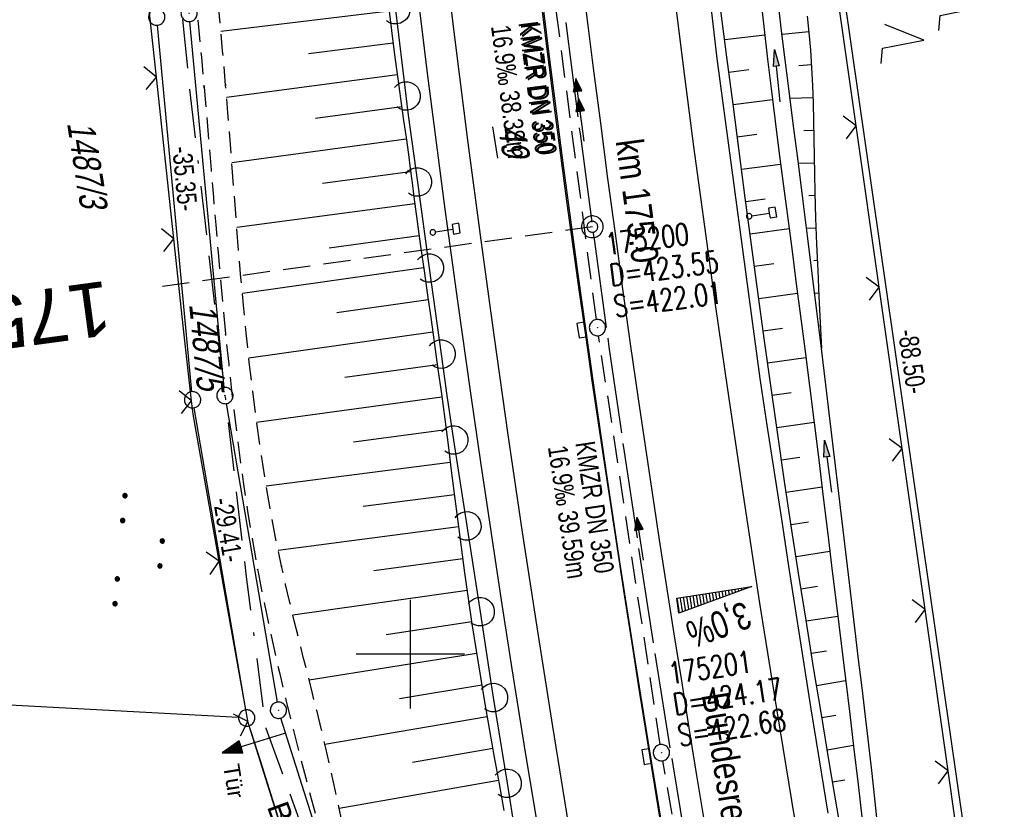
# Model space of a CAD drawing. Extents: x 508367 to 508796, y 450874 to 451832.
# Tile 17 of 37: x 508464 to 508555, y 451386 to 451458. Entities that reach past the tile are written whole.
import ezdxf
from ezdxf.enums import TextEntityAlignment as Align

# ---------------------------------------------------------------- set-up
doc = ezdxf.new("R2010")
doc.units = 0
doc.header["$LTSCALE"] = 10
doc.header["$MEASUREMENT"] = 0
for name, pattern in [('ACAD_ISO16W100', [73, 15, -6.5, 15, -6.5, 15, -7, 1, -7]), ('ACHSE', [5.5, 4, -0.5, 0.5, -0.5]), ('AUSGEZOGEN', [0]), ('LT00', [0]), ('LT11', [0.3, 0.2, -0.1]), ('LT17', [0.15, 0.1, -0.05]), ('STRICHLINIE2', [0.375, 0.25, -0.125])]:
    doc.linetypes.add(name, pattern=pattern)
doc.layers.get('0').update_dxf_attribs({"linetype": 'LT00'})
for name, color, linetype in [('--EK_FBR', 250, 'LT00'), ('--EK_Halt-Pfeil', 4, 'LT00'), ('--EK_Haltung', 7, 'STRICHLINIE2'), ('--EK_Haltung-Text', 140, 'LT00'), ('--EK_Schacht-Text', 5, 'LT00'), ('--EK_ST-93-1', 30, 'LT17'), ('--EL_DFK_AB_L', 21, 'LT00'), ('--EL_DFK_AB_P', 7, 'LT00'), ('--EL_Halt-Pfeil', 4, 'LT00'), ('--EL_Haltung', 182, 'STRICHLINIE2'), ('--EL_Haltung-Text', 182, 'LT00'), ('-AX-093', 35, 'ACHSE'), ('-QUE-40O', 11, 'Continuous'), ('-ST-93-1', 250, 'LT00'), ('-ST-93-5', 250, 'LT00'), ('ABSTAND', 8, 'LT00'), ('BAB-KABEL', 220, 'ACAD_ISO16W100'), ('BAB-KABEL_TEXT', 221, 'Continuous'), ('BRD', 255, 'Continuous'), ('DFK_AB_FLNR', 7, 'Continuous'), ('DFK_AB_L', 21, 'LT00'), ('DFK_AB_P', 7, 'LT00'), ('DFK_FLUR_NR', 250, 'LT00'), ('DFK_GZPKT', 250, 'LT00'), ('DFK_KATASTER', 250, 'LT00'), ('DFK_NUTZUNG', 250, 'LT00'), ('PFEIL', 140, 'AUSGEZOGEN'), ('TOR_TEXT_B', 11, 'Continuous'), ('V121_AFBR_BAB', 250, 'LT00'), ('V121_BOESCH', 250, 'LT00'), ('V121_BOSCHUNG', 250, 'LT00'), ('V121_FELDWEG', 250, 'LT11'), ('V121_GRABEN', 250, 'LT00'), ('V121_H_BORD', 8, 'LT00'), ('V121_KA_PRUF', 182, 'LT00'), ('V121_LAERM', 11, 'LT00'), ('V121_LD_MARK', 250, 'LT00'), ('V121_RASTER', 250, 'LT00'), ('V121_SCHILD_K', 1, 'LT00'), ('V121_SINKK', 182, 'LT00'), ('V121_TOR', 10, 'LT00'), ('V121_ZAUN', 40, 'LT00')]:
    doc.layers.add(name, color=color, linetype=linetype)
doc.styles.add('Arial Fett', font='txt', dxfattribs={"width": 0.8})
doc.styles.add('Beschrift', font='ARIAL.TTF')
doc.styles.add('Haltungsbeschriftung', font='ARIAL.TTF', dxfattribs={"width": 0.75})
doc.styles.add('schachtbeschriftung', font='romans.shx', dxfattribs={"width": 0.75, "height": 2})
doc.styles.get("Standard").update_dxf_attribs({"font": 'ARIAL.TTF'})

# ---------------------------------------------------------------- blocks, each defined once
blk = doc.blocks.new('SYMB7010')
at = {"color": 0, "linetype": 'ByBlock'}
for points in [[(-0.031408, 0.499213), (-0.093728, 0.49134), (-0.15457, 0.475719), (-0.212975, 0.452595), (-0.268021, 0.422333), (-0.31884, 0.385411), (-0.36463, 0.342411), (-0.40467, 0.29401), (-0.438329, 0.240973), (-0.465074, 0.184136), (-0.484486, 0.124395), (-0.496256, 0.062692), (-0.5002, 0)], [(-0.5002, 0), (-0.496256, -0.062692), (-0.484486, -0.124395), (-0.465075, -0.184136), (-0.438329, -0.240973), (-0.404671, -0.29401), (-0.36463, -0.342411), (-0.31884, -0.385411), (-0.268021, -0.422333), (-0.212975, -0.452595), (-0.154571, -0.475719), (-0.093728, -0.49134), (-0.031408, -0.499213), (0.031408, -0.499213)], [(0.5002, 0), (0.496256, 0.062692), (0.484485, 0.124395), (0.465074, 0.184136), (0.438329, 0.240973), (0.40467, 0.29401), (0.36463, 0.342411), (0.31884, 0.385411), (0.268021, 0.422333), (0.212975, 0.452595), (0.15457, 0.475719), (0.093728, 0.49134), (0.031408, 0.499213), (-0.031408, 0.499213)], [(0.031408, -0.499213), (0.093728, -0.491341), (0.15457, -0.475719), (0.212975, -0.452595), (0.268021, -0.422333), (0.31884, -0.385411), (0.36463, -0.342411), (0.404671, -0.294011), (0.438329, -0.240974), (0.465075, -0.184136), (0.484486, -0.124395), (0.496256, -0.062692), (0.500201, 0)]]:
    blk.add_lwpolyline(points, dxfattribs=at)
blk = doc.blocks.new('SYMB7221')
at = {"color": 0, "linetype": 'ByBlock'}
for p, q in [((0, 0.435), (-0.11, 0.065)), ((0.11, 0.065), (0, 0.435)), ((0.25, 0.065), (0.11, 0.065)), ((-0.35, -0.065), (-0.46, -0.435)), ((0.35, -0.065), (0.24, -0.435))]:
    blk.add_line(p, q, dxfattribs=at)
for points in [[(-0.1, -0.435), (-0.24, -0.435), (-0.35, -0.065)], [(0.6, -0.435), (0.46, -0.435), (0.35, -0.065)]]:
    blk.add_lwpolyline(points, dxfattribs=at)
blk = doc.blocks.new('SYMB7111')
at = {"color": 0, "linetype": 'ByBlock'}
for p, q in [((-0.13, 0.202919), (-0.13, 0.177081)), ((-0.125, 0.172895), (-0.125, 0.207105)), ((-0.12, 0.209164), (-0.12, 0.170836)), ((-0.115, 0.170204), (-0.115, 0.209796)), ((-0.11, 0.209164), (-0.11, 0.170836)), ((-0.105, 0.172895), (-0.105, 0.207105)), ((-0.1, 0.202919), (-0.1, 0.177081)), ((-0.095, 0.189874), (-0.095, 0.190146)), ((0.1, 0.202919), (0.1, 0.177081)), ((0.105, 0.172895), (0.105, 0.207105)), ((0.11, 0.209164), (0.11, 0.170836)), ((0.115, 0.170204), (0.115, 0.209796)), ((0.12, 0.209164), (0.12, 0.170836)), ((0.125, 0.172895), (0.125, 0.207105)), ((0.13, 0.202919), (0.13, 0.177081)), ((0.135, 0.189874), (0.135, 0.190146)), ((-0.515, -0.177081), (-0.515, -0.202919)), ((-0.51, -0.207105), (-0.51, -0.172895)), ((-0.505, -0.170836), (-0.505, -0.209164)), ((-0.5, -0.209796), (-0.5, -0.170204)), ((-0.495, -0.170836), (-0.495, -0.209164)), ((-0.49, -0.207105), (-0.49, -0.172895)), ((-0.485, -0.177081), (-0.485, -0.202919)), ((-0.285, -0.177081), (-0.285, -0.202919)), ((-0.28, -0.207105), (-0.28, -0.172895)), ((-0.275, -0.170836), (-0.275, -0.209164)), ((-0.27, -0.209796), (-0.27, -0.170204)), ((-0.265, -0.170836), (-0.265, -0.209164)), ((-0.26, -0.207105), (-0.26, -0.172895)), ((-0.255, -0.177081), (-0.255, -0.202919)), ((0.255, -0.177081), (0.255, -0.202919)), ((0.26, -0.207105), (0.26, -0.172895)), ((0.265, -0.170836), (0.265, -0.209164)), ((0.27, -0.209796), (0.27, -0.170204)), ((0.275, -0.170836), (0.275, -0.209164)), ((0.28, -0.207105), (0.28, -0.172895)), ((0.285, -0.177081), (0.285, -0.202919)), ((0.485, -0.177081), (0.485, -0.202919)), ((0.49, -0.207105), (0.49, -0.172895)), ((0.495, -0.170836), (0.495, -0.209164)), ((0.5, -0.209796), (0.5, -0.170204)), ((0.505, -0.170836), (0.505, -0.209164)), ((0.51, -0.207105), (0.51, -0.172895)), ((0.515, -0.177081), (0.515, -0.202919)), ((-0.48, -0.190126), (-0.48, -0.189854)), ((-0.25, -0.190126), (-0.25, -0.189854)), ((0.29, -0.190126), (0.29, -0.189854)), ((0.52, -0.190126), (0.52, -0.189854))]:
    blk.add_line(p, q, dxfattribs=at)
for points in [[(-0.095, 0.19), (-0.096981, 0.198678), (-0.10253, 0.205637), (-0.11055, 0.209499), (-0.11945, 0.209499), (-0.12747, 0.205637), (-0.133019, 0.198678), (-0.135, 0.19), (-0.133019, 0.181322), (-0.12747, 0.174363), (-0.11945, 0.170501), (-0.11055, 0.170501), (-0.10253, 0.174363), (-0.096981, 0.181322), (-0.095, 0.19)], [(0.135, 0.19), (0.133019, 0.198678), (0.12747, 0.205637), (0.11945, 0.209499), (0.11055, 0.209499), (0.10253, 0.205637), (0.096981, 0.198678), (0.095, 0.19), (0.096981, 0.181322), (0.10253, 0.174363), (0.11055, 0.170501), (0.11945, 0.170501), (0.12747, 0.174363), (0.133019, 0.181322), (0.135, 0.19)], [(-0.48, -0.19), (-0.481981, -0.181322), (-0.48753, -0.174363), (-0.49555, -0.170501), (-0.50445, -0.170501), (-0.51247, -0.174363), (-0.518019, -0.181322), (-0.52, -0.19), (-0.518019, -0.198678), (-0.51247, -0.205637), (-0.50445, -0.209499), (-0.49555, -0.209499), (-0.48753, -0.205637), (-0.481981, -0.198678), (-0.48, -0.19)], [(-0.25, -0.19), (-0.251981, -0.181322), (-0.25753, -0.174363), (-0.26555, -0.170501), (-0.27445, -0.170501), (-0.28247, -0.174363), (-0.288019, -0.181322), (-0.29, -0.19), (-0.288019, -0.198678), (-0.28247, -0.205637), (-0.27445, -0.209499), (-0.26555, -0.209499), (-0.25753, -0.205637), (-0.251981, -0.198678), (-0.25, -0.19)], [(0.29, -0.19), (0.288019, -0.181322), (0.28247, -0.174363), (0.27445, -0.170501), (0.26555, -0.170501), (0.25753, -0.174363), (0.251981, -0.181322), (0.25, -0.19), (0.251981, -0.198678), (0.25753, -0.205637), (0.26555, -0.209499), (0.27445, -0.209499), (0.28247, -0.205637), (0.288019, -0.198678), (0.29, -0.19)], [(0.52, -0.19), (0.518019, -0.181322), (0.51247, -0.174363), (0.50445, -0.170501), (0.49555, -0.170501), (0.48753, -0.174363), (0.481981, -0.181322), (0.48, -0.19), (0.481981, -0.198678), (0.48753, -0.205637), (0.49555, -0.209499), (0.50445, -0.209499), (0.51247, -0.205637), (0.518019, -0.198678), (0.52, -0.19)]]:
    blk.add_lwpolyline(points, dxfattribs=at)
blk = doc.blocks.new('SYMB0003')
at = {"color": 0, "linetype": 'ByBlock'}
for p, q in [((-0.015712, 0), (0.010166, 0.012015)), ((0, -0.021257), (-0.015712, 0)), ((0.010166, 0.012015), (0, -0.021257))]:
    blk.add_line(p, q, dxfattribs=at)
for points in [[(-0.031395, 0.499013), (-0.093691, 0.491144), (-0.154509, 0.475528), (-0.21289, 0.452414), (-0.267913, 0.422164), (-0.318712, 0.385257), (-0.364484, 0.342274), (-0.404509, 0.293893), (-0.438154, 0.240877), (-0.464888, 0.184062), (-0.484292, 0.124345), (-0.496058, 0.062667), (-0.5, 0)], [(-0.5, 0), (-0.496058, -0.062667), (-0.484292, -0.124345), (-0.464888, -0.184062), (-0.438154, -0.240877), (-0.404509, -0.293893), (-0.364485, -0.342274), (-0.318712, -0.385257), (-0.267914, -0.422164), (-0.21289, -0.452414), (-0.154509, -0.475529), (-0.093691, -0.491144), (-0.031395, -0.499014), (0.031395, -0.499014)], [(0.5, 0), (0.496057, 0.062667), (0.484292, 0.124345), (0.464888, 0.184062), (0.438153, 0.240877), (0.404509, 0.293893), (0.364484, 0.342274), (0.318712, 0.385257), (0.267913, 0.422164), (0.21289, 0.452414), (0.154509, 0.475528), (0.093691, 0.491144), (0.031395, 0.499013), (-0.031395, 0.499013)], [(0.031395, -0.499014), (0.093691, -0.491144), (0.154509, -0.475529), (0.21289, -0.452414), (0.267914, -0.422164), (0.318712, -0.385257), (0.364485, -0.342274), (0.404509, -0.293893), (0.438154, -0.240877), (0.464889, -0.184062), (0.484292, -0.124345), (0.496058, -0.062667), (0.5, 0)]]:
    blk.add_lwpolyline(points, dxfattribs=at)
blk = doc.blocks.new('SYMB2')
at = {"color": 0, "linetype": 'ByBlock', "flags": 128}
for points in [[(-0.031395, 0.499013), (-0.093691, 0.491144), (-0.154509, 0.475528), (-0.21289, 0.452414), (-0.267913, 0.422164), (-0.318712, 0.385257), (-0.364484, 0.342274), (-0.404509, 0.293893), (-0.438154, 0.240877), (-0.464888, 0.184062), (-0.484292, 0.124345), (-0.496058, 0.062667), (-0.5, 0)], [(0.5, 0), (0.496057, 0.062667), (0.484292, 0.124345), (0.464888, 0.184062), (0.438153, 0.240877), (0.404509, 0.293893), (0.364484, 0.342274), (0.318712, 0.385257), (0.267913, 0.422164), (0.21289, 0.452414), (0.154509, 0.475528), (0.093691, 0.491144), (0.031395, 0.499013), (-0.031395, 0.499013)], [(-0.5, 0), (-0.496058, -0.062667), (-0.484292, -0.124345), (-0.464888, -0.184062), (-0.438154, -0.240877), (-0.404509, -0.293893), (-0.364485, -0.342274), (-0.318712, -0.385257), (-0.267914, -0.422164), (-0.21289, -0.452414), (-0.154509, -0.475529), (-0.093691, -0.491144), (-0.031395, -0.499014), (0.031395, -0.499014)], [(0.031395, -0.499014), (0.093691, -0.491144), (0.154509, -0.475529), (0.21289, -0.452414), (0.267914, -0.422164), (0.318712, -0.385257), (0.364485, -0.342274), (0.404509, -0.293893), (0.438154, -0.240877), (0.464889, -0.184062), (0.484292, -0.124345), (0.496058, -0.062667), (0.5, 0)]]:
    blk.add_lwpolyline(points, dxfattribs=at)
blk = doc.blocks.new('SYMB0011')
at = {"color": 0, "linetype": 'ByBlock'}
for p, q in [((0.5, 0), (-0.5, 0)), ((0, 0.5), (0, -0.5))]:
    blk.add_line(p, q, dxfattribs=at)
blk = doc.blocks.new('SYMB1263')
at = {"color": 0, "linetype": 'ByBlock'}
for p, q in [((0.014231, 0.098982), (-0.014231, 0.098982)), ((-0.014231, -0.098982), (0.014232, -0.098982))]:
    blk.add_line(p, q, dxfattribs=at)
for points in [[(0, 0.1), (0, 0.75), (0.18, 0.75), (0.18, 1), (-0.18, 1), (-0.18, 0.75), (0, 0.75)], [(-0.014231, 0.098982), (-0.041542, 0.090963), (-0.065486, 0.075575), (-0.084125, 0.054064), (-0.095949, 0.028173), (-0.1, 0)], [(-0.1, 0), (-0.095949, -0.028173), (-0.084125, -0.054064), (-0.065486, -0.075575), (-0.041541, -0.090963), (-0.014231, -0.098982)], [(0.1, 0), (0.095949, 0.028173), (0.084125, 0.054064), (0.065486, 0.075575), (0.041541, 0.090963), (0.014231, 0.098982)], [(0.014232, -0.098982), (0.041542, -0.090963), (0.065486, -0.075575), (0.084125, -0.054064), (0.095949, -0.028173), (0.1, 0)]]:
    blk.add_lwpolyline(points, dxfattribs=at)
blk = doc.blocks.new('SYMB0070')
at = {"color": 0, "linetype": 'ByBlock'}
for p, q in [((-0.5, 0), (0.2, 0)), ((0.5, 0), (0.2, 0.1)), ((0.2, 0.1), (0.2, 0)), ((0.468, 0), (0.21, 0.086)), ((0.21, 0.086), (0.21, -0.086)), ((0.21, -0.086), (0.468, 0)), ((0.22, -0.072), (0.437, 0)), ((0.23, -0.058), (0.405, 0)), ((0.24, -0.045), (0.374, 0)), ((0.342, 0), (0.25, 0.031)), ((0.25, 0.031), (0.25, -0.031)), ((0.25, -0.031), (0.342, 0)), ((0.26, -0.017), (0.31, 0)), ((0.27, -0.003), (0.279, 0))]:
    blk.add_line(p, q, dxfattribs=at)
for points in [[(0.2, 0), (0.2, -0.1), (0.5, 0)], [(0.437, 0), (0.22, 0.072), (0.22, -0.072)], [(0.405, 0), (0.23, 0.058), (0.23, -0.058)], [(0.374, 0), (0.24, 0.045), (0.24, -0.045)], [(0.31, 0), (0.26, 0.017), (0.26, -0.017)], [(0.279, 0), (0.27, 0.003), (0.27, -0.003)]]:
    blk.add_lwpolyline(points, dxfattribs=at)
blk = doc.blocks.new('SYMB7122')
at = {"color": 0, "linetype": 'ByBlock'}
for points in [[(-0.109975, -0.002365), (-0.106745, 0.026562), (-0.096041, 0.053629), (-0.078613, 0.076941), (-0.055681, 0.094866), (-0.028851, 0.106149), (0, 0.11)], [(0, 0.11), (0.028851, 0.106149), (0.055681, 0.094866), (0.078613, 0.076941), (0.096041, 0.053629), (0.106745, 0.026562), (0.109975, -0.002365)], [(-0.075234, -0.080249), (-0.093647, -0.057708), (-0.105504, -0.031126), (-0.109975, -0.002365)], [(0.109975, -0.002365), (0.105504, -0.031126), (0.093647, -0.057708), (0.075234, -0.080249)]]:
    blk.add_lwpolyline(points, dxfattribs=at)
blk = doc.blocks.new('SYMB0024')
at = {"color": 0, "linetype": 'ByBlock'}
for p, q in [((-0.5, 0.5), (0, 0)), ((0, 0), (0.5, 0.5))]:
    blk.add_line(p, q, dxfattribs=at)
blk = doc.blocks.new('Pfreil3')
at = {"layer": 'PFEIL'}
blk.add_hatch(color=256, dxfattribs=at).paths.add_polyline_path([(-1.549, 0.273), (-1.549, -0.273), (0, 0)])
for p, q in [((-1.549, 0), (-4.831, 0)), ((-1.549, -0.273), (-1.549, 0.273)), ((-1.549, 0.273), (0, 0)), ((0, 0), (-1.549, -0.273))]:
    blk.add_line(p, q, dxfattribs=at)
blk = doc.blocks.new('SYMB0652')
at = {"color": 0, "linetype": 'ByBlock'}
blk.add_lwpolyline([(-0.15, -0.075), (0.15, -0.075), (0.15, 0.075), (-0.15, 0.075), (-0.15, -0.075)], dxfattribs=at)

msp = doc.modelspace()

# ---------------------------------------------------------------- hatches: boundary and pattern name
at = {"layer": '-QUE-40O'}
h = msp.add_hatch(dxfattribs=at)
h.set_pattern_fill('LT_0', color=256, scale=0.3, angle=-81.18991, style=0, pattern_type=2)
h.set_pattern_definition([(278.81009528, (-0.72147, -0.11513), (0.29646042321, 0.04594798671), [0.30000000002])])
h.paths.add_polyline_path([(508524.533, 451405.147), (508531.45, 451406.219), (508524.747, 451403.763)])

# ---------------------------------------------------------------- linework, layer by layer
at = {"layer": '--EK_FBR'}
for points in [[(508538.487, 451385.36), (508537.69, 451390.253), (508536.905, 451395.147), (508536.221, 451399.467), (508535.545, 451403.788), (508534.874, 451408.11), (508534.208, 451412.433), (508533.546, 451416.756), (508532.886, 451421.08), (508532.227, 451425.404), (508528.275, 451454.869), (508524.828, 451484.611)], [(508511.941, 451382.853), (508510.65, 451390.744), (508509.39, 451398.64), (508508.4, 451404.984), (508507.43, 451411.331), (508506.482, 451417.681), (508505.557, 451424.035), (508504.36, 451432.515), (508503.205, 451441), (508502.093, 451449.492), (508501.58, 451453.527), (508501.079, 451457.562), (508500.59, 451461.6)]]:
    msp.add_lwpolyline(points, dxfattribs=at)
at = {"layer": '--EK_FBR', "color": 2}
for points in [[(508511.735, 451462.573), (508512.236, 451458.421), (508512.749, 451454.271), (508513.276, 451450.123), (508513.824, 451445.925), (508514.387, 451441.73), (508514.963, 451437.536), (508515.551, 451433.343), (508516.15, 451429.152), (508516.759, 451424.963), (508517.479, 451420.088), (508518.21, 451415.214), (508518.951, 451410.342), (508519.7, 451405.472), (508520.457, 451400.602), (508521.114, 451396.413), (508521.778, 451392.224), (508522.449, 451388.037), (508523.129, 451383.851)], [(508527.053, 451384.777), (508526.371, 451388.994), (508525.693, 451393.211), (508525.002, 451397.536), (508524.316, 451401.861), (508523.637, 451406.188), (508522.966, 451410.515), (508522.305, 451414.845), (508521.655, 451419.175), (508521.017, 451423.508), (508520.288, 451428.581), (508519.577, 451433.657), (508518.883, 451438.735), (508518.203, 451443.815), (508517.536, 451448.896), (508516.88, 451453.98), (508516.381, 451457.907), (508515.89, 451461.835)]]:
    msp.add_lwpolyline(points, dxfattribs=at)
at = {"layer": '--EK_Haltung'}
for p, q in [((508517.136, 451430.815), (508512.39, 451467.386)), ((508523.013, 451391.665), (508517.344, 451429.33)), ((508529.942, 451352.021), (508523.254, 451390.184))]:
    msp.add_line(p, q, dxfattribs=at)
at = {"layer": '--EK_ST-93-1', "ltscale": 2.5}
msp.add_line((508516.765, 451439.362), (508477.148, 451433.86), dxfattribs=at)
at = {"layer": '--EL_DFK_AB_L'}
for p, q in [((508539.017, 451467.207), (508551.374, 451381.091)), ((508482.84, 451424.566), (508479.68, 451458.273)), ((508483.036, 451423.08), (508487.715, 451395.569)), ((508505.495, 451338.915), (508488.066, 451394.114))]:
    msp.add_line(p, q, dxfattribs=at)
at = {"layer": '--EL_Haltung'}
for p, q in [((508517.136, 451430.815), (508512.39, 451467.386)), ((508523.013, 451391.665), (508517.344, 451429.33)), ((508529.942, 451352.021), (508523.254, 451390.184))]:
    msp.add_line(p, q, dxfattribs=at)
at = {"layer": '-AX-093', "ltscale": 0.2}
msp.add_lwpolyline([(508513.237, 451467.129), (508514.419, 451457.415), (508515.657, 451447.708), (508516.949, 451438.008), (508518.295, 451428.316), (508519.694, 451418.63), (508521.145, 451408.953), (508522.647, 451399.283), (508524.199, 451389.621), (508525.8, 451379.967), (508527.449, 451370.322), (508529.146, 451360.684), (508530.888, 451351.055), (508532.676, 451341.434), (508534.509, 451331.821), (508536.384, 451322.217), (508538.302, 451312.621), (508540.262, 451303.034), (508542.263, 451293.455), (508544.303, 451283.884), (508546.381, 451274.322), (508547.208, 451270.57), (508550.298, 451256.781)], dxfattribs=at)
at = {"layer": '-QUE-40O', "flags": 128}
msp.add_lwpolyline([(508524.747, 451403.763), (508524.533, 451405.147), (508531.45, 451406.219), (508524.747, 451403.763)], dxfattribs=at)
at = {"layer": 'BAB-KABEL', "ltscale": 0.03, "flags": 128}
msp.add_lwpolyline([(508481.132, 451805.487), (508478.836, 451792.344), (508487.53, 451759.381), (508487.306, 451756.485), (508474.349, 451741.908), (508468.834, 451735.707), (508475.952, 451649.564), (508469.739, 451597.109), (508469.509, 451571.11), (508469.046, 451544.183), (508471.274, 451515.157), (508471.836, 451512.79), (508471.5, 451511.439), (508473.754, 451501.972), (508475.555, 451491.804), (508479.629, 451452.233), (508484.865, 451407.114), (508486.669, 451393.18), (508505.806, 451340.85), (508508.108, 451333.687), (508512.985, 451311.226), (508516.785, 451293.97), (508526.19, 451263.356), (508527.757, 451255.005), (508529.063, 451245.611), (508536.658, 451213.69), (508542.402, 451189.944), (508551.825, 451153.06), (508568.817, 451102.085), (508574.051, 451078.792), (508579.274, 451054.785), (508581.625, 451046.956), (508586.587, 451032.083), (508591.025, 451018.513), (508595.204, 451005.728), (508599.039, 450995.064), (508614.645, 450954.692), (508622.355, 450920.863), (508627.493, 450900.732), (508631.741, 450892.817)], dxfattribs=at)
at = {"layer": 'DFK_AB_L'}
for p, q in [((508539.017, 451467.207), (508551.374, 451381.091)), ((508482.84, 451424.566), (508479.68, 451458.273)), ((508483.036, 451423.08), (508487.715, 451395.569)), ((508505.495, 451338.915), (508488.066, 451394.114))]:
    msp.add_line(p, q, dxfattribs=at)
at = {"layer": 'DFK_KATASTER'}
for p, q in [((508479.86, 451424.176), (508476.7, 451457.932)), ((508480.056, 451422.69), (508484.795, 451394.858)), ((508484.172, 451394.16), (508461.129, 451395.409)), ((508501.965, 451340.124), (508485.146, 451393.405))]:
    msp.add_line(p, q, dxfattribs=at)
at = {"layer": 'V121_AFBR_BAB'}
for points in [[(508538.487, 451385.36), (508537.69, 451390.253), (508536.905, 451395.147), (508536.221, 451399.467), (508535.545, 451403.788), (508534.874, 451408.11), (508534.208, 451412.433), (508533.546, 451416.756), (508532.886, 451421.08), (508532.227, 451425.404), (508528.275, 451454.869), (508524.828, 451484.611)], [(508511.941, 451382.853), (508510.65, 451390.744), (508509.39, 451398.64), (508508.4, 451404.984), (508507.43, 451411.331), (508506.482, 451417.681), (508505.557, 451424.035), (508504.36, 451432.515), (508503.205, 451441), (508502.093, 451449.492), (508501.58, 451453.527), (508501.079, 451457.562), (508500.59, 451461.6)]]:
    msp.add_lwpolyline(points, dxfattribs=at)
at = {"layer": 'V121_AFBR_BAB', "color": 0}
for points in [[(508511.735, 451462.573), (508512.236, 451458.421), (508512.749, 451454.271), (508513.276, 451450.123), (508513.824, 451445.925), (508514.387, 451441.73), (508514.963, 451437.536), (508515.551, 451433.343), (508516.15, 451429.152), (508516.759, 451424.963), (508517.479, 451420.088), (508518.21, 451415.214), (508518.951, 451410.342), (508519.7, 451405.472), (508520.457, 451400.602), (508521.114, 451396.413), (508521.778, 451392.224), (508522.449, 451388.037), (508523.129, 451383.851)], [(508527.053, 451384.777), (508526.371, 451388.994), (508525.693, 451393.211), (508525.002, 451397.536), (508524.316, 451401.861), (508523.637, 451406.188), (508522.966, 451410.515), (508522.305, 451414.845), (508521.655, 451419.175), (508521.017, 451423.508), (508520.288, 451428.581), (508519.577, 451433.657), (508518.883, 451438.735), (508518.203, 451443.815), (508517.536, 451448.896), (508516.88, 451453.98), (508516.381, 451457.907), (508515.89, 451461.835)]]:
    msp.add_lwpolyline(points, dxfattribs=at)
at = {"layer": 'V121_BOESCH'}
for points in [[(508498.017, 451459.474), (508498.259, 451457.456), (508498.514, 451455.44), (508498.723, 451453.871), (508498.939, 451452.302), (508499.158, 451450.733), (508499.379, 451449.163), (508499.597, 451447.593), (508499.81, 451446.023), (508499.981, 451444.721), (508500.15, 451443.419), (508500.32, 451442.117), (508500.623, 451439.85), (508500.936, 451437.584), (508501.255, 451435.319), (508501.577, 451433.054), (508501.901, 451430.789), (508502.223, 451428.525), (508502.54, 451426.259), (508502.85, 451423.992), (508503.163, 451421.636), (508503.467, 451419.278), (508503.768, 451416.92), (508504.068, 451414.561), (508504.37, 451412.203), (508504.679, 451409.846), (508504.997, 451407.491), (508505.327, 451405.137), (508505.674, 451402.786), (508506.057, 451400.326), (508506.457, 451397.869), (508506.872, 451395.414), (508507.298, 451392.961), (508507.731, 451390.509), (508508.167, 451388.057), (508508.603, 451385.605)], [(508545.014, 451354.276), (508542.304, 451368.392), (508541.553, 451372.73), (508540.805, 451377.068), (508540.059, 451381.407), (508539.32, 451385.746), (508538.587, 451390.087), (508537.863, 451394.429), (508537.15, 451398.773), (508536.45, 451403.118), (508535.765, 451407.466), (508535.095, 451411.816), (508534.449, 451416.124), (508533.82, 451420.435), (508533.205, 451424.748), (508532.603, 451429.063), (508532.012, 451433.379), (508531.43, 451437.697), (508530.857, 451442.016), (508530.29, 451446.336), (508529.728, 451450.657), (508529.169, 451454.978), (508528.612, 451459.3)], [(508536.568, 451458.755), (508536.723, 451457.269), (508536.859, 451455.643), (508536.964, 451454.013), (508537.043, 451452.382), (508537.102, 451450.748), (508537.145, 451449.113), (508537.178, 451447.477), (508537.205, 451445.84), (508537.234, 451444.204), (508537.267, 451442.568), (508537.335, 451440.161), (508537.422, 451437.756), (508537.524, 451435.352), (508537.638, 451432.949), (508537.76, 451430.547), (508537.886, 451428.145)]]:
    msp.add_lwpolyline(points, dxfattribs=at)
at = {"layer": 'V121_BOSCHUNG'}
for p, q in [((508498.048, 451459.212), (508482.539, 451457.354)), ((508528.96, 451456.602), (508532.643, 451457.03)), ((508536.719, 451457.308), (508534.24, 451457.061)), ((508498.406, 451456.286), (508490.609, 451455.299)), ((508536.949, 451454.277), (508535.778, 451454.199)), ((508498.792, 451453.365), (508483.069, 451451.266)), ((508529.346, 451453.609), (508531.168, 451453.838)), ((508529.731, 451450.634), (508533.353, 451451.089)), ((508537.086, 451451.249), (508534.98, 451451.167)), ((508499.202, 451450.42), (508491.256, 451449.332)), ((508530.118, 451447.659), (508531.922, 451447.886)), ((508537.163, 451448.232), (508536.261, 451448.212)), ((508499.619, 451447.436), (508483.541, 451445.261)), ((508530.506, 451444.684), (508534.107, 451445.137)), ((508537.216, 451445.227), (508535.741, 451445.203)), ((508500.018, 451444.436), (508491.893, 451443.364)), ((508500.404, 451441.474), (508484.003, 451439.284)), ((508530.899, 451441.701), (508532.696, 451441.936)), ((508537.276, 451442.231), (508536.699, 451442.218)), ((508531.294, 451438.719), (508534.884, 451439.205)), ((508537.366, 451439.238), (508536.504, 451439.212)), ((508500.804, 451438.528), (508492.527, 451437.395)), ((508531.693, 451435.737), (508533.484, 451435.988)), ((508537.485, 451436.245), (508537.184, 451436.232)), ((508501.215, 451435.597), (508484.515, 451433.23)), ((508532.096, 451432.764), (508535.668, 451433.265)), ((508537.623, 451433.251), (508537.258, 451433.233)), ((508501.639, 451432.627), (508493.219, 451431.433)), ((508502.062, 451429.657), (508485.111, 451427.254)), ((508532.502, 451429.791), (508534.28, 451430.041)), ((508537.775, 451430.256), (508537.702, 451430.252)), ((508532.914, 451426.82), (508536.442, 451427.315)), ((508502.485, 451426.66), (508493.969, 451425.48)), ((508502.895, 451423.661), (508485.833, 451421.351)), ((508533.332, 451423.849), (508535.076, 451424.094)), ((508503.291, 451420.647), (508494.772, 451419.534)), ((508533.756, 451420.879), (508537.194, 451421.361)), ((508534.188, 451417.902), (508535.875, 451418.147)), ((508503.676, 451417.644), (508486.718, 451415.482)), ((508534.627, 451414.926), (508537.926, 451415.422)), ((508504.054, 451414.669), (508495.647, 451413.596)), ((508504.433, 451411.72), (508487.823, 451409.548)), ((508535.074, 451411.952), (508536.682, 451412.201)), ((508504.821, 451408.785), (508496.645, 451407.677)), ((508535.529, 451408.986), (508538.651, 451409.471)), ((508535.991, 451406.022), (508537.502, 451406.257)), ((508505.223, 451405.866), (508489.174, 451403.584)), ((508536.46, 451403.059), (508539.376, 451403.512)), ((508505.647, 451402.964), (508497.781, 451401.779)), ((508506.099, 451400.065), (508490.669, 451397.609)), ((508536.937, 451400.089), (508538.338, 451400.315)), ((508506.577, 451397.157), (508498.994, 451395.898)), ((508537.42, 451397.122), (508540.101, 451397.568)), ((508507.075, 451394.239), (508492.124, 451391.677)), ((508537.909, 451394.155), (508539.185, 451394.374)), ((508538.401, 451391.195), (508540.817, 451391.61)), ((508507.589, 451391.31), (508500.191, 451390.016)), ((508508.111, 451388.369), (508493.435, 451385.775)), ((508538.898, 451388.237), (508540.033, 451388.431))]:
    msp.add_line(p, q, dxfattribs=at)
at = {"layer": 'V121_FELDWEG', "flags": 128}
for points in [[(508508.304, 451341.603), (508499.234, 451366.227), (508498.532, 451367.808), (508497.885, 451369.411), (508497.288, 451371.035), (508496.736, 451372.676), (508496.224, 451374.333), (508495.747, 451376.005), (508495.3, 451377.688), (508494.879, 451379.381), (508494.477, 451381.083), (508494.09, 451382.789), (508493.713, 451384.5), (508493.34, 451386.212), (508492.968, 451387.924), (508492.591, 451389.634), (508492.203, 451391.339), (508491.805, 451393.025), (508491.395, 451394.705), (508490.978, 451396.382), (508490.556, 451398.055), (508490.133, 451399.727), (508489.713, 451401.398), (508489.299, 451403.07), (508488.895, 451404.743), (508488.503, 451406.42), (508488.129, 451408.1), (508487.578, 451410.758), (508487.075, 451413.428), (508486.615, 451416.107), (508486.196, 451418.795), (508485.814, 451421.49), (508485.467, 451424.19), (508485.151, 451426.894), (508484.863, 451429.601), (508484.616, 451432.132), (508484.387, 451434.664), (508484.172, 451437.197), (508483.968, 451439.729), (508483.771, 451442.262), (508483.576, 451444.795), (508483.382, 451447.328), (508483.183, 451449.86), (508482.976, 451452.392), (508482.7, 451455.582), (508482.408, 451458.771), (508482.103, 451461.959), (508481.788, 451465.146), (508481.464, 451468.332), (508481.135, 451471.519), (508480.804, 451474.705), (508480.413, 451476.857), (508480.019, 451479.008), (508479.616, 451481.158), (508479.202, 451483.305), (508478.773, 451485.449), (508478.325, 451487.589), (508478, 451489.08), (508477.667, 451490.569), (508477.332, 451492.058), (508476.997, 451493.547), (508476.668, 451495.037), (508476.348, 451496.529), (508476.042, 451498.024), (508475.829, 451499.112), (508475.621, 451500.2)], [(508472.066, 451499.095), (508473.939, 451496.976), (508476.436, 451486.879), (508476.797, 451484.775), (508477.156, 451482.67), (508477.508, 451480.564), (508477.852, 451478.457), (508478.185, 451476.349), (508478.503, 451474.238), (508478.891, 451471.496), (508479.252, 451468.751), (508479.589, 451466.002), (508479.904, 451463.25), (508480.199, 451460.496), (508480.477, 451457.74), (508480.74, 451454.982), (508480.99, 451452.224), (508481.211, 451449.689), (508481.426, 451447.154), (508481.638, 451444.618), (508481.849, 451442.083), (508482.061, 451439.548), (508482.277, 451437.013), (508482.501, 451434.478), (508482.733, 451431.944), (508482.978, 451429.411), (508483.256, 451426.696), (508483.554, 451423.982), (508483.875, 451421.271), (508484.222, 451418.563), (508484.597, 451415.86), (508485.004, 451413.162), (508485.446, 451410.469), (508485.925, 451407.784), (508486.39, 451405.376), (508486.885, 451402.973), (508487.408, 451400.576), (508487.956, 451398.184), (508488.526, 451395.797), (508489.115, 451393.414), (508489.72, 451391.035), (508490.678, 451387.388), (508491.67, 451383.751), (508492.697, 451380.125), (508493.762, 451376.509), (508494.866, 451372.906), (508496.01, 451369.316), (508497.196, 451365.74), (508498.125, 451363.035), (508499.076, 451360.338), (508500.047, 451357.648), (508501.035, 451354.963), (508502.037, 451352.284), (508503.049, 451349.608), (508504.071, 451346.935), (508505.097, 451344.264), (508506.127, 451341.594)]]:
    msp.add_lwpolyline(points, dxfattribs=at)
at = {"layer": 'V121_GRABEN'}
for points in [[(508532.287, 451460.242), (508532.586, 451457.527), (508532.901, 451454.814), (508533.228, 451452.102), (508533.601, 451449.103), (508533.983, 451446.105), (508534.371, 451443.108), (508534.764, 451440.113), (508535.16, 451437.118), (508535.555, 451434.123), (508535.948, 451431.128), (508536.337, 451428.132), (508536.772, 451424.719), (508537.201, 451421.305), (508537.623, 451417.889), (508538.042, 451414.474), (508538.458, 451411.058), (508538.873, 451407.641), (508539.289, 451404.225), (508539.685, 451400.979), (508540.081, 451397.732), (508540.474, 451394.485), (508540.861, 451391.238), (508541.241, 451387.99), (508541.61, 451384.741)], [(508543.083, 451383.756), (508542.814, 451386.385), (508542.53, 451389.012), (508542.233, 451391.638), (508541.926, 451394.263), (508541.613, 451396.887), (508541.295, 451399.511), (508540.976, 451402.135), (508540.658, 451404.759), (508540.258, 451408.1), (508539.864, 451411.441), (508539.471, 451414.783), (508539.079, 451418.124), (508538.686, 451421.465), (508538.289, 451424.805), (508537.886, 451428.145), (508537.461, 451431.603), (508537.03, 451435.06), (508536.594, 451438.516), (508536.154, 451441.972), (508535.712, 451445.429), (508535.271, 451448.886), (508534.831, 451452.344), (508534.527, 451454.754), (508534.227, 451457.165), (508533.935, 451459.577)]]:
    msp.add_lwpolyline(points, dxfattribs=at)
at = {"layer": 'V121_H_BORD'}
msp.add_lwpolyline([(508546.789, 451263.622), (508544.695, 451273.071), (508542.641, 451282.528), (508540.626, 451291.995), (508538.649, 451301.469), (508536.761, 451310.702), (508534.911, 451319.942), (508533.098, 451329.191), (508531.325, 451338.446), (508529.592, 451347.709), (508527.899, 451356.98), (508526.249, 451366.258), (508524.641, 451375.544), (508523.254, 451383.772), (508521.902, 451392.007), (508520.587, 451400.247), (508519.308, 451408.492), (508518.067, 451416.744), (508516.864, 451425.001), (508515.462, 451434.997), (508514.116, 451445.002), (508512.827, 451455.014), (508511.594, 451465.033)], dxfattribs=at)
at = {"layer": 'V121_LAERM'}
for p, q in [((508498.632, 451459.359), (508499.588, 451451.416)), ((508500.648, 451443.487), (508501.738, 451435.561)), ((508501.738, 451435.561), (508502.828, 451427.636)), ((508503.983, 451419.72), (508505.199, 451411.813)), ((508505.199, 451411.813), (508506.415, 451403.906)), ((508507.64, 451396), (508508.903, 451388.101)), ((508508.903, 451388.101), (508510.167, 451380.201))]:
    msp.add_line(p, q, dxfattribs=at)
for points in [[(508499.588, 451451.416), (508499.801, 451449.646), (508500.648, 451443.487)], [(508502.828, 451427.636), (508503.353, 451423.818), (508503.983, 451419.72)], [(508506.415, 451403.906), (508507.385, 451397.594), (508507.64, 451396)]]:
    msp.add_lwpolyline(points, dxfattribs=at)
at = {"layer": 'V121_LD_MARK'}
for points in [[(508538.19, 451263.412), (508535.505, 451275.608), (508533.555, 451284.651), (508531.639, 451293.702), (508529.757, 451302.76), (508527.911, 451311.825), (508526.102, 451320.897), (508524.33, 451329.977), (508522.597, 451339.064), (508520.903, 451348.159), (508519.249, 451357.261), (508517.637, 451366.37), (508516.067, 451375.486), (508514.571, 451384.414), (508513.118, 451393.35), (508511.707, 451402.292), (508510.34, 451411.241), (508509.017, 451420.197), (508507.739, 451429.159), (508506.506, 451438.128), (508505.32, 451447.104), (508504.181, 451456.086), (508503.09, 451465.075)], [(508524.199, 451461.576), (508525.129, 451454.173), (508526.093, 451446.773), (508527.089, 451439.378), (508528.116, 451431.988), (508529.174, 451424.601), (508530.647, 451414.649), (508532.172, 451404.705), (508533.749, 451394.769), (508535.377, 451384.841), (508537.055, 451374.921), (508538.782, 451365.009), (508540.557, 451355.106), (508542.378, 451345.211), (508544.247, 451335.325), (508546.16, 451325.447), (508548.118, 451315.579), (508550.119, 451305.719), (508552.719, 451293.223), (508555.387, 451280.742), (508558.123, 451268.276), (508560.925, 451255.825)]]:
    msp.add_lwpolyline(points, dxfattribs=at)
at = {"layer": 'V121_RASTER'}
for p, q in [((508499.999, 451395.001), (508499.999, 451405.001)), ((508504.998, 451400.001), (508494.998, 451400.001))]:
    msp.add_line(p, q, dxfattribs=at)
at = {"layer": 'V121_ZAUN'}
for p, q in [((508476.596, 451453.153), (508474.981, 451468.066)), ((508541.075, 451448.653), (508538.958, 451463.503)), ((508478.211, 451438.24), (508476.596, 451453.153)), ((508543.193, 451433.803), (508541.075, 451448.653)), ((508545.31, 451418.953), (508543.193, 451433.803)), ((508547.427, 451404.104), (508545.31, 451418.953)), ((508549.544, 451389.254), (508547.427, 451404.104))]:
    msp.add_line(p, q, dxfattribs=at)
for points in [[(508479.841, 451423.329), (508479.108, 451429.958), (508478.211, 451438.24)], [(508482.391, 451408.55), (508479.978, 451422.095), (508479.841, 451423.329)], [(508485.033, 451393.785), (508485.007, 451393.868), (508482.391, 451408.55)], [(508489.54, 451379.478), (508486.217, 451390.081), (508485.033, 451393.785)], [(508552.347, 451374.544), (508550.84, 451380.169), (508549.544, 451389.254)]]:
    msp.add_lwpolyline(points, dxfattribs=at)

# ---------------------------------------------------------------- block references
at = {"layer": '--EK_Halt-Pfeil', "yscale": 4, "zscale": 4}
for p, xscale, rotation in [((508515.509, 451451.049), 3.999999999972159, 97.39471000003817), ((508521.168, 451410.646), 4.000000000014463, 98.55852999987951)]:
    msp.add_blockref('SYMB0070', p, dxfattribs=dict(at, xscale=xscale, rotation=rotation))
at = {"layer": '--EL_DFK_AB_P', "xscale": 1.500000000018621, "yscale": 1.5, "zscale": 1.5, "rotation": 264.7377099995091}
for p in [(508479.61, 451459.02), (508482.91, 451423.82), (508487.84, 451394.829)]:
    msp.add_blockref('SYMB0003', p, dxfattribs=at)
at = {"layer": '--EL_Halt-Pfeil', "yscale": 4, "zscale": 4}
for p, xscale, rotation in [((508515.755, 451449.23), 3.999999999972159, 97.39471000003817), ((508521.168, 451410.646), 4.000000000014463, 98.55852999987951)]:
    msp.add_blockref('SYMB0070', p, dxfattribs=dict(at, xscale=xscale, rotation=rotation))
at = {"layer": '-ST-93-1', "rotation": 274.1956499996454}
msp.add_blockref('SYMB2', (508516.765, 451439.362), dxfattribs=at)
at = {"layer": '-ST-93-5', "xscale": 1.999999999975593, "yscale": 2, "zscale": 2, "rotation": 274.1956499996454}
msp.add_blockref('SYMB2', (508516.765, 451439.362), dxfattribs=at)
at = {"layer": 'DFK_AB_P', "xscale": 1.500000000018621, "yscale": 1.5, "zscale": 1.5, "rotation": 264.7377099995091}
for p in [(508479.61, 451459.02), (508482.91, 451423.82), (508487.84, 451394.829)]:
    msp.add_blockref('SYMB0003', p, dxfattribs=at)
at = {"layer": 'DFK_GZPKT', "xscale": 1.500000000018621, "yscale": 1.5, "zscale": 1.5, "rotation": 264.7377099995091}
for p in [(508476.63, 451458.679), (508479.93, 451423.429), (508484.92, 451394.12)]:
    msp.add_blockref('SYMB7010', p, dxfattribs=at)
at = {"layer": 'DFK_NUTZUNG', "xscale": 10.00000000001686, "yscale": 10, "zscale": 10, "rotation": 264.7377100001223}
for name, p in [('SYMB7221', (508548.26, 451459.984)), ('SYMB7111', (508475.136, 451409.447))]:
    msp.add_blockref(name, p, dxfattribs=at)
at = {"layer": 'PFEIL'}
for p, rotation in [((508533.557, 451455.69), 95.7150910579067), ((508538.163, 451419.711), 97.5975177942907)]:
    msp.add_blockref('Pfreil3', p, dxfattribs=dict(at, rotation=rotation))
at = {"layer": 'V121_FELDWEG', "xscale": 0.1, "yscale": 0.1, "zscale": 0.1, "rotation": 279.0666}
for p in [(508480.99, 451452.224), (508482.976, 451452.392), (508484.863, 451429.601), (508482.978, 451429.411), (508485.925, 451407.784), (508488.129, 451408.1)]:
    msp.add_blockref('SYMB0011', p, dxfattribs=at)
at = {"layer": 'V121_KA_PRUF', "xscale": 1.5, "yscale": 1.5, "zscale": 1.5, "rotation": 279.0666}
for p in [(508517.233, 451430.073), (508523.125, 451390.924)]:
    msp.add_blockref('SYMB0003', p, dxfattribs=at)
at = {"layer": 'V121_LAERM', "xscale": 12, "yscale": 12, "zscale": 12}
for p, rotation in [((508498.632, 451459.359), 276.86293), ((508499.588, 451451.416), 276.86293), ((508500.648, 451443.487), 277.83203), ((508501.738, 451435.561), 277.83203), ((508502.828, 451427.636), 277.83203), ((508503.983, 451419.72), 278.74138), ((508505.199, 451411.813), 278.74138), ((508506.415, 451403.906), 278.74138), ((508507.64, 451396), 279.08759), ((508508.903, 451388.101), 279.08759)]:
    msp.add_blockref('SYMB7122', p, dxfattribs=dict(at, rotation=rotation))
at = {"layer": 'V121_SCHILD_K', "xscale": 2.5, "yscale": 2.5, "zscale": 2.5, "rotation": 279.0666}
for p in [(508531.21, 451440.332), (508502.06, 451438.846)]:
    msp.add_blockref('SYMB1263', p, dxfattribs=at)
at = {"layer": 'V121_SINKK', "xscale": 4.5, "yscale": 4.5, "zscale": 4.5, "rotation": 279.0666}
for p in [(508515.761, 451429.855), (508521.776, 451390.565)]:
    msp.add_blockref('SYMB0652', p, dxfattribs=at)
at = {"layer": 'V121_TOR', "xscale": 6.000000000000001, "yscale": 6, "zscale": 6, "rotation": 197.0479841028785}
msp.add_blockref('SYMB0070', (508485.539, 451391.8), dxfattribs=at)
at = {"layer": 'V121_ZAUN', "zscale": 2.1}
for p, xscale, yscale, rotation in [((508476.596, 451453.153), 2.100000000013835, 2.099999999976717, 96.18026999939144), ((508541.075, 451448.653), 2.1, 2.1, 98.11538999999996), ((508478.211, 451438.24), 2.100000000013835, 2.099999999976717, 96.18026999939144), ((508543.193, 451433.803), 2.1, 2.1, 98.11538999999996), ((508479.841, 451423.329), 2.100000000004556, 2.099999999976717, 96.31333999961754), ((508545.31, 451418.953), 2.1, 2.1, 98.11538999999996), ((508482.391, 451408.55), 2.099999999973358, 2.099999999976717, 100.1018099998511), ((508547.427, 451404.104), 2.1, 2.1, 98.11538999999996), ((508485.033, 451393.785), 2.10000000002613, 2.099999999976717, 107.7194499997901), ((508549.544, 451389.254), 2.1, 2.1, 98.11538999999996)]:
    msp.add_blockref('SYMB0024', p, dxfattribs=dict(at, xscale=xscale, yscale=yscale, rotation=rotation))

# ---------------------------------------------------------------- texts
at = {"layer": '--EK_Haltung-Text', "style": 'Haltungsbeschriftung', "width": 0.75}
for s, rotation, p in [('16.9‰ 38.38m', -82.60528, (508507.419, 451457.828)), ('KMZR DN 350', -82.60528, (508509.957, 451458.158)), ('16.9‰ 39.59m', -81.44148, (508512.659, 451419.075)), ('KMZR DN 350', -81.44148, (508515.19, 451419.455))]:
    msp.add_text(s, height=1.8, rotation=rotation, dxfattribs=at).set_placement(p)
at = {"layer": '--EK_Schacht-Text', "style": 'schachtbeschriftung', "width": 0.75}
for s, rotation, p in [('175200', 7.39472, (508518.13, 451436.754)), ('D=423.55', 7.39472, (508518.501, 451433.898)), ('S=422.01', 7.39472, (508518.872, 451431.042)), ('175201', 8.55852, (508523.952, 451397.209)), ('D=424.17', 8.55852, (508524.381, 451394.361)), ('S=422.68', 8.55852, (508524.81, 451391.513))]:
    msp.add_text(s, height=2, rotation=rotation, dxfattribs=at).set_placement(p)
at = {"layer": '--EK_ST-93-1', "style": 'Beschrift'}
msp.add_text('175,000', height=5, rotation=-172.29652, dxfattribs=at).set_placement((508472.361, 451431.929), align=Align.MIDDLE_LEFT)
at = {"layer": '--EL_Haltung-Text', "style": 'Haltungsbeschriftung', "width": 0.75}
for rotation, p in [(-82.60528, (508510.157, 451458.033)), (-81.44148, (508515.19, 451419.455))]:
    msp.add_text('KMZR DN 350', height=1.8, rotation=rotation, dxfattribs=at).set_placement(p)
at = {"layer": '-QUE-40O', "style": 'Beschrift', "width": 0.75}
msp.add_text('3,0%', height=2.5, rotation=200.12002, dxfattribs=at).set_placement((508530.787, 451404.906))
at = {"layer": '-ST-93-5', "style": 'Arial Fett', "width": 0.8}
msp.add_text('km 175.0', height=2.5, rotation=-82.2972, dxfattribs=at).set_placement((508518.9, 451447.27))
at = {"layer": 'ABSTAND', "width": 0.75}
for s, rotation, p in [('-35.35-', -84.64372, (508478.054, 451446.687)), ('-88.50-', -81.83335, (508544.916, 451429.789)), ('-29.41-', -80.34733, (508481.798, 451414.249))]:
    msp.add_text(s, height=1.8, rotation=rotation, dxfattribs=at).set_placement(p)
at = {"layer": 'BAB-KABEL_TEXT', "insert": (508490.982, 451380.222), "char_height": 2, "attachment_point": 2, "rotation": 290.08796, "style": 'Beschrift'}
msp.add_mtext('BAB-Kabel', dxfattribs=at)
at = {"layer": 'BRD', "insert": (508526.09, 451396.149), "char_height": 2.5, "attachment_point": 7, "rotation": 279.12274, "style": 'Beschrift'}
msp.add_mtext('{\\W0.8;Bundesrepublik Deutschland}', dxfattribs=at)
at = {"layer": 'DFK_AB_FLNR', "oblique": 13.754, "width": 0.75}
msp.add_text('%%U49', height=2.5, rotation=279.0666, dxfattribs=at).set_placement((508508.074, 451448.53))
at = {"layer": 'DFK_FLUR_NR', "oblique": 13.754, "width": 0.75}
for s, rotation, p in [('1487/3', 279.0666, (508468.353, 451448.912)), ('1487/5', -84.64372, (508479.61, 451432.239))]:
    msp.add_text(s, height=2.5, rotation=rotation, dxfattribs=at).set_placement(p)
at = {"layer": 'TOR_TEXT_B', "insert": (508482.718, 451389.749), "char_height": 1.5, "attachment_point": 7, "rotation": 279.0666, "style": 'Beschrift'}
msp.add_mtext('Tür', dxfattribs=at)

doc.saveas('drawing.dxf')
